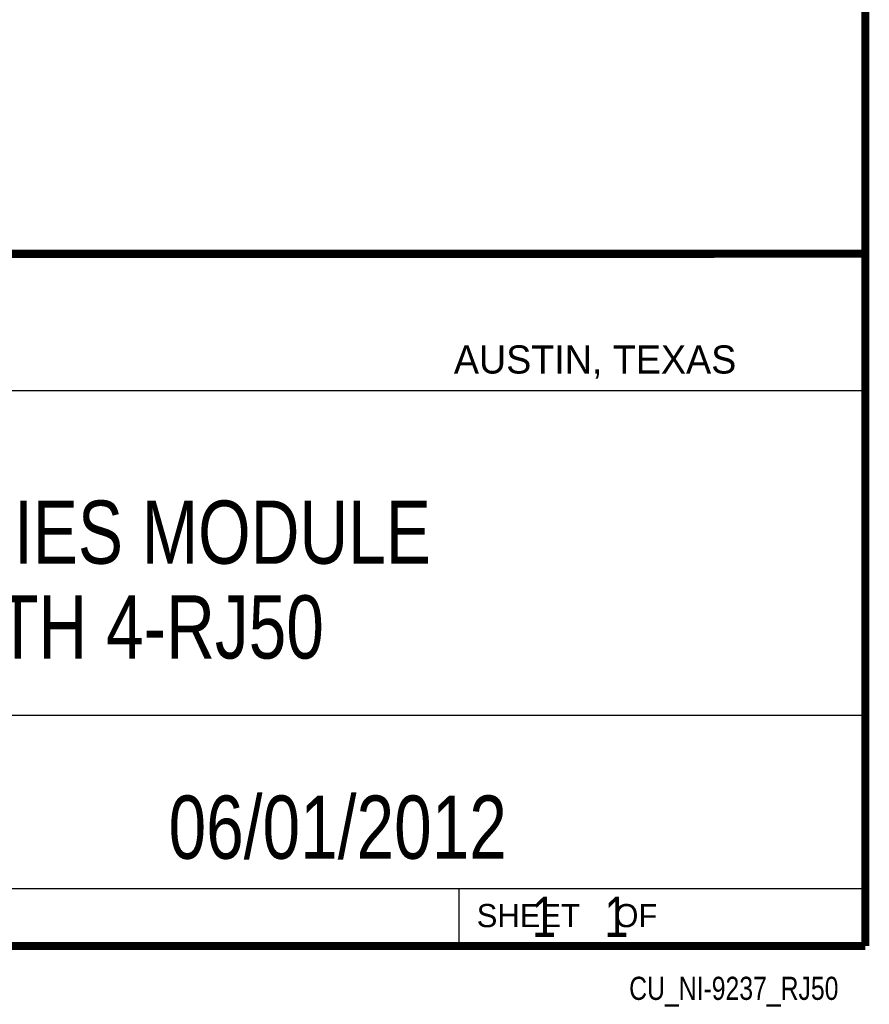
# Model space of a CAD drawing. Header units: inches. Extents: x 0.2 to 16.8, y 0.1 to 10.8.
# Tile 18 of 27: x 14.7 to 16.8, y 0.1 to 2.5. Entities that reach past the tile are written whole.
import ezdxf

# ---------------------------------------------------------------- set-up
doc = ezdxf.new("R2010")
doc.units = ezdxf.units.IN
doc.header["$LTSCALE"] = 0.935
doc.header["$MEASUREMENT"] = 0
doc.layers.get('0').update_dxf_attribs({"linetype": 'CONTINUOUS'})
doc.layers.add('DETAIL', color=7, linetype='CONTINUOUS')
doc.layers.add('NOTE', color=7, linetype='CONTINUOUS')
doc.styles.get("Standard").update_dxf_attribs({"font": 'txt', "width": 0.8})
doc.styles.add('TEXTSTYLE_2', font='txt')

msp = doc.modelspace()

# ---------------------------------------------------------------- linework, layer by layer
at = {"color": 2, "linetype": 'CONTINUOUS'}
for p, q in [((13.0652, 1.9695), (16.745, 1.9695)), ((16.745, 1.9695), (16.745, 0.2605)), ((13.0653, 1.6329), (16.75, 1.6329)), ((13.0652, 0.8295), (16.745, 0.8295)), ((13.0652, 0.4005), (16.745, 0.4005)), ((15.745, 0.4005), (15.745, 0.2605)), ((13.0652, 0.2605), (16.745, 0.2605)), ((15.7462, 0.2607), (16.7462, 0.2607)), ((15.7462, 0.2607), (15.7462, 0.2602)), ((15.7462, 0.2602), (16.7462, 0.2602)), ((16.7462, 0.2607), (16.7462, 0.2602))]:
    msp.add_line(p, q, dxfattribs=at)
at = {"color": 7, "linetype": 'CONTINUOUS', "const_width": 0.02}
for points in [[(16.75, 0.2586), (16.75, 10.7586)], [(11.4718, 1.9702), (16.75, 1.9707)], [(0.25, 0.2586), (16.75, 0.2586)]]:
    msp.add_lwpolyline(points, dxfattribs=at)

# ---------------------------------------------------------------- texts
at = {"color": 2, "linetype": 'CONTINUOUS', "attachment_point": 1, "line_spacing_factor": 0.9, "style": 'TEXTSTYLE_2'}
for s, insert, char_height, width in [('AUSTIN, TEXAS', (15.7327, 1.7441), 0.069617, 0.905021), ('SHEET    OF', (15.7892, 0.3625), 0.057262, 0.629882)]:
    msp.add_mtext(s, dxfattribs=dict(at, insert=insert, char_height=char_height, width=width))
at = {"layer": 'DETAIL', "color": 7, "linetype": 'CONTINUOUS', "insert": (15.8075, 0.3805), "char_height": 0.1, "width": 0.8, "attachment_point": 1, "line_spacing_factor": 0.9}
msp.add_mtext('    1    1', dxfattribs=at)
at = {"layer": 'DETAIL', "color": 2, "linetype": 'CONTINUOUS', "insert": (16.6837, 0.1826), "char_height": 0.057262, "width": 0.687144, "attachment_point": 3, "line_spacing_factor": 0.9}
msp.add_mtext('CU_NI-9237_RJ50', dxfattribs=at)
at = {"layer": 'NOTE', "color": 7, "linetype": 'CONTINUOUS', "char_height": 0.15625, "attachment_point": 2, "line_spacing_factor": 0.9}
for s, insert, width in [('C SERIES MODULE\\PWITH 4-RJ50', (14.9051, 1.3603), 1.875), ('06/01/2012 ', (15.4455, 0.6307), 1.375)]:
    msp.add_mtext(s, dxfattribs=dict(at, insert=insert, width=width))

doc.saveas('drawing.dxf')
